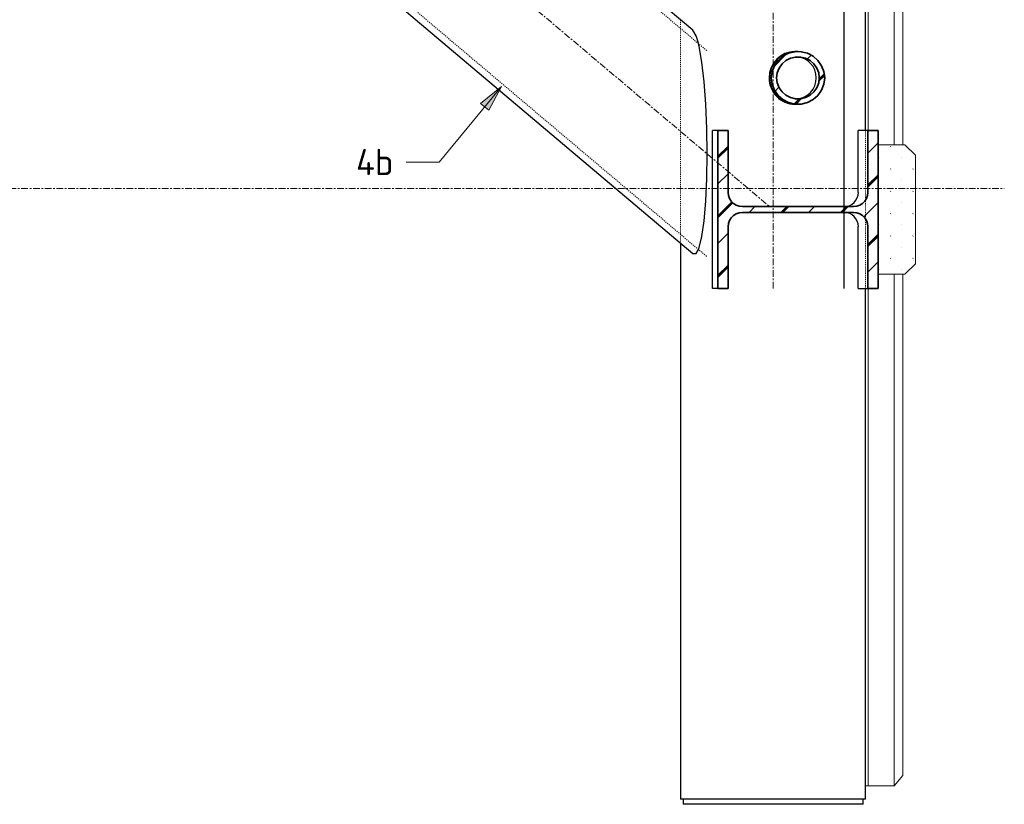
# Model space of a CAD drawing. Header units: millimetres. Extents: x -236694 to -141708, y -41476 to 103952.
# Tile 82 of 103: x -155540 to -153669, y -1170 to 321. Entities that reach past the tile are written whole.
import ezdxf

# ---------------------------------------------------------------- set-up
doc = ezdxf.new("R2010")
doc.units = ezdxf.units.MM
doc.linetypes.add('Grid Line', pattern=[22.225, 12.7, -3.175, 3.175, -3.175])
doc.linetypes.add('XX-HIDDEN', pattern=[4, 2, -2])
for name, color, linetype, lineweight in [('N-CO-BC-BETONVORM-G', 50, 'Continuous', 25), ('N-CO-BC-BETONVORM-G-1', 50, 'XX-HIDDEN', 18), ('N-CO-BC-BETONVORM-G-2', 50, 'Continuous', 13), ('N-CO-BC-BETONVORM-G-3', 50, 'Continuous', 18), ('N-CO-BC-BETONVORM-GN', 10, 'XX-HIDDEN', 18), ('N-CO-KC-KUNSTSTOFVORM-G', 7, 'Continuous', 13), ('N-CO-KC-KUNSTSTOFVORM-GD', 90, 'Continuous', 18), ('N-CO-SC-STAALVORM-G', 10, 'Continuous', 25), ('N-CO-SC-STAALVORM-G-1', 10, 'Continuous', 18), ('N-CO-SC-STAALVORM-GD', 90, 'Continuous', 35), ('X-XX-AL-CONSTRUCTIELIJN-G-1', 7, 'Grid Line', 18), ('X-XX-AL-T25-1', 250, 'Continuous', 13), ('X-XX-AL-T25-2', 7, 'Continuous', 13), ('X-XX-AL-VERWIJZING-G-1', 7, 'Grid Line', 18)]:
    doc.layers.add(name, color=color, linetype=linetype, lineweight=lineweight)
doc.styles.add('NLCS-ISO_1', font='NLCS-ISO.ttf', dxfattribs={"height": 50})

# ---------------------------------------------------------------- blocks, each defined once
blk = doc.blocks.new('GM_afdekklepje - GM_afdekklepje-V218-Doorsnede 5 dubbel geleidewerk')
at = {"layer": 'N-CO-SC-STAALVORM-G'}
for p, q in [((102134.4, -1160), (102134.4, -1170)), ((102134.7, -1170), (102134.5, -1170)), ((102190, -1170), (102134.7, -1170)), ((102221, -1170), (102190, -1170)), ((102453.8, -1170), (102221, -1170)), ((102476.4, -1170), (102453.8, -1170)), ((102476.4, -1170), (102476.4, -1160))]:
    blk.add_line(p, q, dxfattribs=at)
blk = doc.blocks.new('NLI_Balk_Buis - ø323_9_12_5-3689832-Doorsnede 5 dubbel geleidewerk')
at = {"layer": 'N-CO-BC-BETONVORM-GN'}
for p, q in [((101151, 1130.3), (102180.3, 261.2)), ((100958.1, 901.9), (102180.3, -130))]:
    blk.add_line(p, q, dxfattribs=at)
blk = doc.blocks.new('GM_Hakorit_3820 - GM_Hakorit_3820-V220-Doorsnede 5 dubbel geleidewerk')
at = {"layer": 'N-CO-KC-KUNSTSTOFVORM-G'}
for p, q in [((102504.9, 2685), (102535.5, 2685)), ((102535.5, 2685), (102535.5, 2683)), ((102537.2, 2683), (102535.5, 2685)), ((102535.5, 2437), (102535.5, 2033)), ((102552, 2437), (102552, 2033)), ((102486.2, 2060), (102486.2, 2410)), ((102535.5, 1787), (102535.5, 1383)), ((102552, 1787), (102552, 1383)), ((102486.2, 1410), (102486.2, 1760)), ((102535.5, 1137), (102535.5, 733)), ((102552, 1137), (102552, 733)), ((102486.2, 760), (102486.2, 1110)), ((102535.5, 487), (102535.5, 83.2)), ((102552, 487), (102552, 83.2)), ((102486.2, 110), (102486.2, 460)), ((102535.5, -163), (102535.5, -1135)), ((102552, -163), (102552, -1115)), ((102486.2, -1135), (102486.2, -190)), ((102535.5, -1135), (102552, -1115)), ((102486.2, -1135), (102481.2, -1135)), ((102535.5, -1135), (102486.2, -1135))]:
    blk.add_line(p, q, dxfattribs=at)
blk = doc.blocks.new('GM_Hakorit_1100 - GM_Hakorit_1100-V229-Doorsnede 5 dubbel geleidewerk')
at = {"layer": 'N-CO-BC-BETONVORM-G-3'}
h = blk.add_hatch(dxfattribs=at)
h.set_pattern_fill('ACO-KUNSTSTOF', color=256, style=0, pattern_type=2)
h.set_pattern_definition([(45, (102497.49, -9085), (-21.2132, 21.2132), [0.671, -29.329])])
h.paths.add_polyline_path([(102517.5, -163), (102555.6, -163), (102575.9, -143), (102575.9, 63), (102555.6, 83), (102504.9, 83), (102504.9, -163)], flags=0)
at = {"layer": 'N-CO-KC-KUNSTSTOFVORM-GD'}
for p, q in [((102504.9, 83), (102504.9, -163)), ((102555.6, 83), (102504.9, 83)), ((102575.9, 63), (102555.6, 83)), ((102575.9, -143), (102575.9, 63)), ((102555.6, -163), (102575.9, -143)), ((102504.9, -163), (102555.6, -163))]:
    blk.add_line(p, q, dxfattribs=at)
blk = doc.blocks.new('GM_Haalbuis_1000 - GM_Haalbuis_1000-3744236-Doorsnede 5 dubbel geleidewerk')
at = {"layer": 'N-CO-SC-STAALVORM-G-1'}
h = blk.add_hatch(dxfattribs=at)
h.set_pattern_fill('ACO-STAAL', color=256, style=0, pattern_type=2)
h.set_pattern_definition([(45, (102497.49, -9085), (-56.56854, 56.56854), []), (45, (102497.49, -9036.43), (-56.56854, 56.56854), []), (45, (102497.49, -9034.43), (-56.56854, 56.56854), []), (45, (102497.49, -9032.43), (-56.56854, 56.56854), [])])
h.paths.add_polyline_path([(102346.8, 160.4), (102359, 160.4), (102370.8, 163.2), (102381.7, 168.9), (102390.8, 176.8), (102397.8, 186.8), (102402.1, 198), (102403.6, 210), (102402.1, 222), (102397.8, 233.2), (102390.8, 243.2), (102381.7, 251.1), (102370.8, 256.8), (102359, 259.6), (102346.8, 259.6), (102334.9, 256.8), (102324.1, 251.1), (102314.9, 243.2), (102308, 233.2), (102303.7, 222), (102302.2, 210), (102303.7, 198), (102308, 186.8), (102314.9, 176.8), (102324.1, 168.9), (102334.9, 163.2)], flags=0)
h.paths.add_polyline_path([(102357.8, 170.3), (102348, 170.3), (102338.5, 172.6), (102329.8, 177.1), (102322.5, 183.5), (102317, 191.4), (102313.5, 200.4), (102312.3, 210), (102313.5, 219.6), (102317, 228.6), (102322.5, 236.5), (102329.8, 242.9), (102338.5, 247.4), (102348, 249.7), (102357.8, 249.7), (102367.3, 247.4), (102375.9, 242.9), (102383.2, 236.5), (102388.8, 228.6), (102392.2, 219.6), (102393.4, 210), (102392.2, 200.4), (102388.8, 191.4), (102383.2, 183.5), (102375.9, 177.1), (102367.3, 172.6)], flags=0)
at = {"layer": 'N-CO-SC-STAALVORM-G'}
for p, q in [((102348.2, 260), (102347.3, 260)), ((102352.9, 260), (102348.2, 260)), ((102347.3, 160), (102348.2, 160)), ((102348.2, 160), (102352.9, 160))]:
    blk.add_line(p, q, dxfattribs=at)
for centre, major_axis, start_param, end_param in [((102347.3, 210), (0, 50), 0, 1.570796), ((102348.2, 210), (0, 50), 0.001253, 1.570796), ((102348.2, 210), (0, 50), 0.840904, 0.976858), ((102348.2, 210), (0, 50), 0.593863, 0.729946), ((102348.2, 210), (0, 50), 0.341579, 0.48469), ((102348.2, 210), (0, 50), 0.052474, 0.240139), ((102348.2, 210), (0, 40), 4.712389, 6.227166), ((102348.2, 210), (0, 50), 1.086222, 1.228874), ((102347.3, 210), (0, 50), 1.570796, 3.141593), ((102348.2, 210), (0, 50), 1.330786, 1.570796), ((102348.2, 210), (0, 50), 1.570796, 1.810806), ((102348.2, 210), (0, 50), 1.570796, 2.557965), ((102348.2, 210), (0, 40), 3.197612, 4.712389), ((102348.2, 210), (0, 50), 1.912719, 2.055371), ((102348.2, 210), (0, 50), 2.164735, 2.300688), ((102348.2, 210), (0, 50), 2.411646, 2.54773), ((102348.2, 210), (0, 50), 2.559324, 2.563146), ((102348.2, 210), (0, 50), 2.563096, 3.140339), ((102348.2, 210), (0, 50), 2.656903, 2.800014), ((102348.2, 210), (0, 50), 2.901454, 3.089118)]:
    blk.add_ellipse(centre, major_axis=major_axis, ratio=0.986394, start_param=start_param, end_param=end_param, dxfattribs=at)
at = {"layer": 'N-CO-SC-STAALVORM-GD', "flags": 128}
for points in [[(102352.8, 260), (102346.8, 259.6), (102334.9, 256.8), (102324.1, 251.1), (102314.9, 243.2), (102308, 233.2), (102303.7, 222), (102302.2, 210)], [(102312.3, 210), (102313.5, 219.6), (102317, 228.6), (102322.5, 236.5), (102329.8, 242.9), (102338.5, 247.4), (102348, 249.7), (102357.8, 249.7), (102367.3, 247.4), (102375.9, 242.9), (102383.2, 236.5), (102388.8, 228.6), (102392.2, 219.6), (102393.4, 210)], [(102403.6, 210), (102402.1, 222), (102397.8, 233.2), (102390.8, 243.2), (102381.7, 251.1), (102370.8, 256.8), (102359, 259.6), (102352.9, 260)], [(102302.2, 210), (102303.7, 198), (102308, 186.8), (102314.9, 176.8), (102324.1, 168.9), (102334.9, 163.2), (102346.8, 160.4), (102352.8, 160)], [(102393.4, 210), (102392.2, 200.4), (102388.8, 191.4), (102383.2, 183.5), (102375.9, 177.1), (102367.3, 172.6), (102357.8, 170.3), (102348, 170.3), (102338.5, 172.6), (102329.8, 177.1), (102322.5, 183.5), (102317, 191.4), (102313.5, 200.4), (102312.3, 210)], [(102352.9, 160), (102359, 160.4), (102370.8, 163.2), (102381.7, 168.9), (102390.8, 176.8), (102397.8, 186.8), (102402.1, 198), (102403.6, 210)]]:
    blk.add_lwpolyline(points, dxfattribs=at)

msp = doc.modelspace()

# ---------------------------------------------------------------- hatches: boundary and pattern name
at = {"layer": 'N-CO-SC-STAALVORM-G-1'}
h = msp.add_hatch(dxfattribs=at)
h.set_pattern_fill('ACO-STAAL', color=256, style=0, pattern_type=2)
h.set_pattern_definition([(45, (-153916.47, -9085), (-56.56854, 56.56854), []), (45, (-153916.47, -9036.43), (-56.56854, 56.56854), []), (45, (-153916.47, -9034.43), (-56.56854, 56.56854), []), (45, (-153916.47, -9032.43), (-56.56854, 56.56854), [])])
h.paths.add_polyline_path([(-154213.2, -190), (-154193.9, -190), (-154193.9, -72.5), (-154193.2, -66.5), (-154191.2, -60.8), (-154187.9, -55.7), (-154183.6, -51.4), (-154178.4, -48.2), (-154172.6, -46.2), (-154166.5, -45.5), (-153955.7, -45.5), (-153949.6, -46.2), (-153943.8, -48.2), (-153938.6, -51.4), (-153934.3, -55.7), (-153931, -60.8), (-153929, -66.5), (-153928.3, -72.5), (-153928.3, -190), (-153909, -190), (-153909, 110), (-153928.3, 110), (-153928.3, -7.5), (-153929, -13.5), (-153931, -19.2), (-153934.3, -24.3), (-153938.6, -28.6), (-153943.8, -31.8), (-153949.6, -33.8), (-153955.7, -34.5), (-154166.5, -34.5), (-154172.6, -33.8), (-154178.4, -31.8), (-154183.6, -28.6), (-154187.9, -24.3), (-154191.2, -19.2), (-154193.2, -13.5), (-154193.9, -7.5), (-154193.9, 110), (-154213.2, 110), (-154213.2, -78.4)], flags=0)
at = {"layer": 'X-XX-AL-T25-1'}
msp.add_hatch(color=256, dxfattribs=at).paths.add_polyline_path([(-154624.6, 193.4), (-154664.1, 161.2), (-154648.7, 148.5)], flags=0)

# ---------------------------------------------------------------- linework, layer by layer
at = {"layer": 'N-CO-BC-BETONVORM-GN'}
for p, q in [((-154284.6, 320.5), (-154284.6, 304.3)), ((-154284.6, 304.1), (-154284.6, -86.9)), ((-153932.6, -21.6), (-153932.6, 110)), ((-153932.6, -58.2), (-153932.6, -21.8)), ((-153932.6, -190), (-153932.6, -58.4)), ((-154284.6, -87), (-154284.6, -103.3))]:
    msp.add_line(p, q, dxfattribs=at)
at = {"layer": 'N-CO-SC-STAALVORM-G'}
for p, q in [((-153974, 2710), (-153974, -190)), ((-154260.7, 300.4), (-155258.9, 1143.2)), ((-155467.9, 895.7), (-154260.7, -123.6)), ((-153932.6, 110), (-153932.6, 460)), ((-154223.7, -190), (-154223.7, 110)), ((-154213.2, 110), (-154223.7, 110)), ((-153946.5, -7.5), (-153946.5, 110)), ((-153928.3, 110), (-153946.5, 110)), ((-153946.5, -190), (-153946.5, -72.5)), ((-154284.6, -103.4), (-154284.6, -1160)), ((-154213.2, -190), (-154223.7, -190)), ((-153946.5, -190), (-153928.3, -190)), ((-153932.6, -1160), (-153932.6, -190)), ((-154284.2, -1160), (-154284.5, -1160)), ((-154228.9, -1160), (-154284.2, -1160)), ((-154192.1, -1160), (-154228.9, -1160)), ((-153959.3, -1160), (-154192.1, -1160)), ((-153932.6, -1160), (-153959.3, -1160))]:
    msp.add_line(p, q, dxfattribs=at)
at = {"layer": 'N-CO-SC-STAALVORM-G', "flags": 128}
for points in [[(-154250.4, 275.7), (-154254.7, 290), (-154260.7, 300.4)], [(-154233.7, 65.6), (-154234.3, 113.3), (-154236.3, 159.8), (-154239.6, 202.7), (-154243.8, 239.9), (-154249, 269.5), (-154250.3, 275.5)], [(-154250.3, -116.1), (-154249, -112.5), (-154243.8, -91.5), (-154239.6, -61.6), (-154236.3, -24.1), (-154234.3, 19), (-154233.7, 65.6)], [(-154260.7, -123.6), (-154254.7, -123.3), (-154250.4, -116.2)]]:
    msp.add_lwpolyline(points, dxfattribs=at)
at = {"layer": 'N-CO-SC-STAALVORM-G'}
for centre, start_param, end_param in [((-153973.1, -7.5), 3.15571, 4.712389), ((-153973.1, -72.5), 4.712389, 6.269068)]:
    msp.add_ellipse(centre, major_axis=(0, 27), ratio=0.986394, start_param=start_param, end_param=end_param, dxfattribs=at)
at = {"layer": 'N-CO-SC-STAALVORM-GD'}
for p, q in [((-154193.9, 110), (-154213.2, 110)), ((-154213.2, 110), (-154213.2, -190)), ((-154193.9, -7.5), (-154193.9, 110)), ((-153909, 110), (-153928.3, 110)), ((-153928.3, 110), (-153928.3, -7.5)), ((-153909, -190), (-153909, 110)), ((-153955.7, -34.5), (-154166.5, -34.5)), ((-154166.5, -45.5), (-153955.7, -45.5)), ((-154193.9, -190), (-154193.9, -72.5)), ((-153928.3, -72.5), (-153928.3, -190)), ((-154213.2, -190), (-154193.9, -190)), ((-153928.3, -190), (-153909, -190))]:
    msp.add_line(p, q, dxfattribs=at)
at = {"layer": 'N-CO-SC-STAALVORM-GD', "flags": 128}
for points in [[(-154166.5, -34.5), (-154172.6, -33.8), (-154178.4, -31.8), (-154183.6, -28.6), (-154187.9, -24.3), (-154191.2, -19.2), (-154193.2, -13.5), (-154193.9, -7.5)], [(-153928.3, -7.5), (-153929, -13.5), (-153931, -19.2), (-153934.3, -24.3), (-153938.6, -28.6), (-153943.8, -31.8), (-153949.6, -33.8), (-153955.7, -34.5)], [(-154193.9, -72.5), (-154193.2, -66.5), (-154191.2, -60.8), (-154187.9, -55.7), (-154183.6, -51.4), (-154178.4, -48.2), (-154172.6, -46.2), (-154166.5, -45.5)], [(-153955.7, -45.5), (-153949.6, -46.2), (-153943.8, -48.2), (-153938.6, -51.4), (-153934.3, -55.7), (-153931, -60.8), (-153929, -66.5), (-153928.3, -72.5)]]:
    msp.add_lwpolyline(points, dxfattribs=at)
at = {"layer": 'X-XX-AL-CONSTRUCTIELIJN-G-1'}
for p, q in [((-154108.6, -190), (-154108.6, 2710)), ((-157187.9, 2560), (-154115.1, -34.5))]:
    msp.add_line(p, q, dxfattribs=at)
at = {"layer": 'X-XX-AL-T25-1'}
for p, q in [((-154624.6, 193.4), (-154742.8, 50.2)), ((-154624.6, 193.4), (-154664.1, 161.2)), ((-154648.7, 148.5), (-154624.6, 193.4)), ((-154664.1, 161.2), (-154648.7, 148.5)), ((-154804.1, 50.2), (-154805.4, 50.2)), ((-154742.8, 50.2), (-154804.1, 50.2))]:
    msp.add_line(p, q, dxfattribs=at)
at = {"layer": 'X-XX-AL-VERWIJZING-G-1'}
msp.add_line((-158448.3, 0), (-153669.1, 0), dxfattribs=at)

# ---------------------------------------------------------------- block references
at = {"layer": 'N-CO-BC-BETONVORM-G'}
for name in ['GM_Hakorit_3820 - GM_Hakorit_3820-V220-Doorsnede 5 dubbel geleidewerk', 'GM_Haalbuis_1000 - GM_Haalbuis_1000-3744236-Doorsnede 5 dubbel geleidewerk', 'GM_afdekklepje - GM_afdekklepje-V218-Doorsnede 5 dubbel geleidewerk']:
    msp.add_blockref(name, (-256414, 0), dxfattribs=at)
at = {"layer": 'N-CO-BC-BETONVORM-G-1'}
msp.add_blockref('NLI_Balk_Buis - ø323_9_12_5-3689832-Doorsnede 5 dubbel geleidewerk', (-256414, 0), dxfattribs=at)
at = {"layer": 'N-CO-BC-BETONVORM-G-2'}
msp.add_blockref('GM_Hakorit_1100 - GM_Hakorit_1100-V229-Doorsnede 5 dubbel geleidewerk', (-256414, 0), dxfattribs=at)

# ---------------------------------------------------------------- texts
at = {"layer": 'X-XX-AL-T25-2', "insert": (-154900.9, 75.2), "char_height": 50, "width": 91.392, "attachment_point": 1, "style": 'NLCS-ISO_1'}
msp.add_mtext('4b', dxfattribs=at)

doc.saveas('drawing.dxf')
